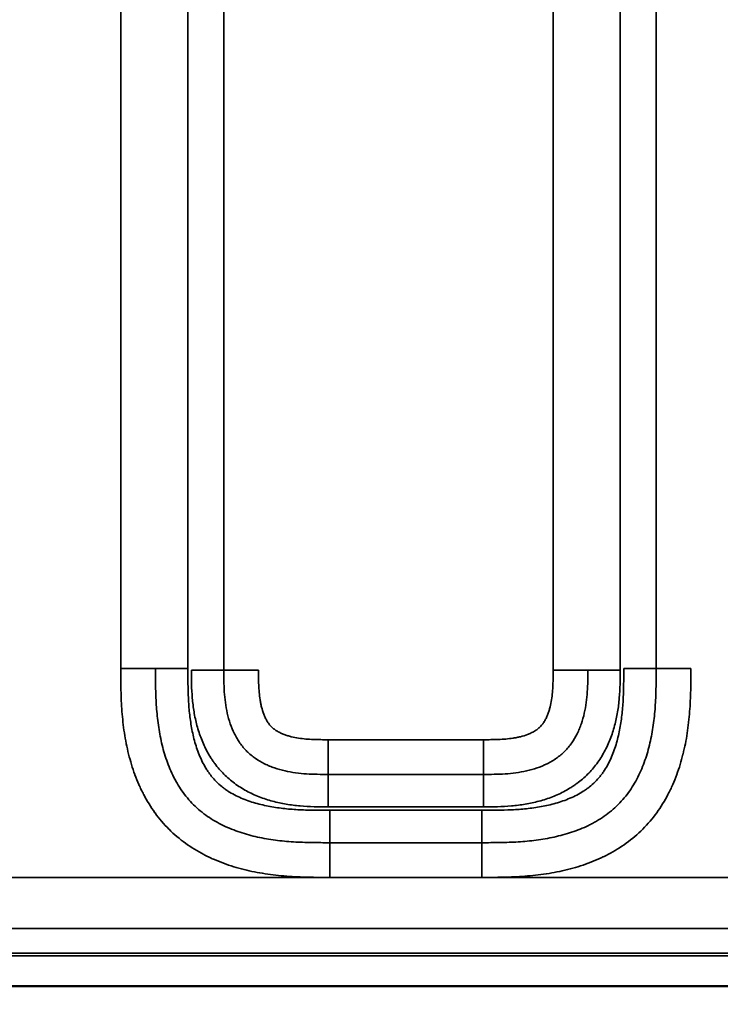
# Model space of a CAD drawing. Header units: millimetres. Extents: x -3206 to 231, y -73 to 1819.
# Tile 11 of 58: x -2873 to -2597, y 801 to 1188. Entities that reach past the tile are written whole.
import ezdxf

# ---------------------------------------------------------------- set-up
doc = ezdxf.new("R2010")
doc.units = ezdxf.units.MM
doc.layers.add('Visible (ANSI)', color=7, linetype='Continuous', lineweight=50)
doc.layers.add('Visible Narrow (ANSI)', color=7, linetype='Continuous', lineweight=35)
doc.styles.get("Standard").update_dxf_attribs({"font": 'tahoma.ttf'})
doc.dimstyles.get("Standard").update_dxf_attribs({"dimtxt": 25, "dimasz": 0.18, "dimexe": 0.18, "dimexo": 0.0625, "dimgap": 0.09, "dimtad": 0, "dimtih": 1, "dimtoh": 1, "dimzin": 0, "dimdsep": 46, "dimtxsty": 'Standard', "dimcen": 0.09, "dimadec": 0, "dimazin": 0, "dimtfac": 1, "dimtofl": 0, "dimtmove": 0, "dimatfit": 3, "dimfxl": 1, "dimtolj": 1, "dimtzin": 0, "dimarcsym": 0})

# ---------------------------------------------------------------- blocks, each defined once
blk = doc.blocks.new('*D7')
at = {"color": 0, "lineweight": -2, "transparency": 16777216}
for p, q in [((-3205.85, 868.28), (-3205.85, 595.2)), ((-1155.85, 868.28), (-1155.85, 595.2)), ((-3205.67, 595.38), (-2314.74, 595.38)), ((-1156.03, 595.38), (-2046.95, 595.38))]:
    blk.add_line(p, q, dxfattribs=at)
at = {"color": 0, "transparency": 16777216}
for points in [[(-3205.67, 595.41), (-3205.67, 595.35), (-3205.85, 595.38)], [(-1156.03, 595.41), (-1156.03, 595.35), (-1155.85, 595.38)]]:
    blk.add_solid(points, dxfattribs=at)
at = {"layer": 'Defpoints', "color": 0, "transparency": 16777216}
for p in [(-3205.85, 868.35), (-1155.85, 868.35), (-1155.85, 595.38)]:
    blk.add_point(p, dxfattribs=at)
at = {"color": 0, "transparency": 16777216, "insert": (-2180.85, 595.38), "char_height": 25, "attachment_point": 5}
blk.add_mtext('\\A1;2050.00mm [80{\\H1x;\\S1/2;}]', dxfattribs=at)

msp = doc.modelspace()

# ---------------------------------------------------------------- linework, layer by layer
at = {"layer": 'Visible (ANSI)'}
for p, q in [((-2788.56, 908.284), (-2788.56, 908.284)), ((-2653.131, 908.284), (-2653.131, 908.284))]:
    msp.add_line(p, q, dxfattribs=at)
msp.add_open_spline([(-2521.467, 808.278), (-2524.801, 808.278), (-2528.134, 808.278), (-2535.467, 808.278), (-2539.467, 808.278), (-2548.267, 808.278), (-2553.067, 808.278), (-2563.627, 808.278), (-2569.387, 808.278), (-2582.059, 808.278), (-2588.971, 808.278), (-2604.178, 808.278), (-2612.472, 808.278), (-2630.72, 808.278), (-2640.673, 808.278), (-2662.57, 808.278), (-2674.514, 808.278), (-2700.791, 808.278), (-2715.124, 808.278), (-2746.656, 808.278), (-2763.855, 808.278), (-2801.693, 808.278), (-2822.332, 808.278), (-2867.738, 808.278), (-2892.505, 808.278), (-2946.993, 808.278), (-2976.713, 808.278), (-3042.098, 808.278), (-3077.762, 808.278), (-3128.83, 808.278), (-3144.279, 807.458), (-3167.476, 809.267), (-3175.48, 810.849), (-3185.565, 815.803), (-3188.447, 817.665), (-3194.169, 822.673), (-3196.851, 826.111), (-3200.784, 833.258), (-3202.192, 836.984), (-3204.605, 845.933), (-3205.306, 851.287), (-3205.836, 860.523), (-3205.845, 864.436), (-3205.845, 868.345)], degree=3, knots=[0, 0, 0, 0, 1, 1, 2.2, 2.2, 3.64, 3.64, 5.368, 5.368, 7.4416, 7.4416, 9.92992, 9.92992, 12.915904, 12.915904, 16.4990848, 16.4990848, 20.7989018, 20.7989018, 25.9586821, 25.9586821, 32.1504185, 32.1504185, 39.5805022, 39.5805022, 48.4966027, 48.4966027, 59.1959232, 59.1959232, 63.8170175, 63.8170175, 66.1761947, 66.1761947, 67.1879331, 67.1879331, 68.4573532, 68.4573532, 69.6353048, 69.6353048, 71.2377834, 71.2377834, 72.4105645, 72.4105645, 72.4105645, 72.4105645], dxfattribs=at)
at = {"layer": 'Visible Narrow (ANSI)'}
for p, q in [((-2832.93, 933.272), (-2832.93, 1693.066)), ((-2806.529, 933.272), (-2806.529, 1693.066)), ((-2792.416, 932.647), (-2792.416, 1693.69)), ((-2662.93, 932.647), (-2662.93, 1693.69)), ((-2636.529, 932.647), (-2636.529, 1693.69)), ((-2622.416, 933.272), (-2622.416, 1693.066)), ((-2819.275, 933.272), (-2832.93, 933.272)), ((-2806.529, 933.272), (-2819.275, 933.272)), ((-2792.416, 932.647), (-2805.161, 932.647)), ((-2778.76, 932.647), (-2792.416, 932.647)), ((-2649.275, 932.647), (-2662.93, 932.647)), ((-2636.529, 932.647), (-2649.275, 932.647)), ((-2622.416, 933.272), (-2635.161, 933.272)), ((-2608.76, 933.272), (-2622.416, 933.272)), ((-2751.367, 905.254), (-2690.324, 905.254)), ((-2751.367, 905.254), (-2751.367, 891.598)), ((-2690.324, 891.598), (-2690.324, 905.254)), ((-2690.324, 891.598), (-2751.367, 891.598)), ((-2751.367, 891.598), (-2751.367, 878.853)), ((-2690.324, 891.598), (-2690.324, 878.853)), ((-2751.367, 878.853), (-2690.324, 878.853)), ((-2690.948, 877.485), (-2750.742, 877.485)), ((-2750.742, 864.74), (-2750.742, 877.485)), ((-2690.948, 864.74), (-2690.948, 877.485)), ((-2750.742, 864.74), (-2690.948, 864.74)), ((-2750.742, 864.74), (-2750.742, 851.084)), ((-2690.948, 851.084), (-2690.948, 864.74)), ((-2960.948, 851.082), (-2750.742, 851.082)), ((-2690.948, 851.084), (-2750.742, 851.084)), ((-2750.742, 851.082), (-2690.948, 851.082)), ((-2690.948, 851.082), (-2480.742, 851.082))]:
    msp.add_line(p, q, dxfattribs=at)
for points, knots in [([(-2180.845, 1806.169), (-2286.99, 1806.169), (-2393.109, 1806.169), (-2499.04, 1806.169), (-2552.005, 1806.169), (-2604.923, 1806.169), (-2657.774, 1806.169), (-2684.199, 1806.169), (-2710.607, 1806.169), (-2736.996, 1806.169), (-2750.191, 1806.169), (-2763.38, 1806.169), (-2776.564, 1806.169), (-2783.157, 1806.169), (-2789.748, 1806.169), (-2796.337, 1806.169), (-2799.632, 1806.169), (-2802.926, 1806.169), (-2806.22, 1806.169), (-2807.867, 1806.169), (-2809.514, 1806.169), (-2811.161, 1806.169), (-2812.275, 1806.169), (-2813.389, 1806.169), (-2814.503, 1806.169), (-2815.036, 1806.169), (-2815.565, 1806.169), (-2816.107, 1806.169), (-2816.214, 1806.169), (-2816.322, 1806.169), (-2816.43, 1806.169), (-2816.862, 1806.169), (-2817.293, 1806.169), (-2817.724, 1806.169), (-2930.676, 1806.169), (-3043.229, 1806.169), (-3155.186, 1806.169), (-3155.3, 1806.169), (-3155.414, 1806.169), (-3155.529, 1806.169), (-3155.96, 1806.169), (-3156.391, 1806.169), (-3156.823, 1806.168), (-3157.686, 1806.167), (-3158.549, 1806.165), (-3159.411, 1806.157), (-3159.721, 1806.154), (-3160.031, 1806.151), (-3160.341, 1806.146), (-3160.462, 1806.144), (-3160.584, 1806.142), (-3160.706, 1806.14), (-3161.137, 1806.133), (-3161.568, 1806.124), (-3162, 1806.112), (-3162.863, 1806.089), (-3163.726, 1806.055), (-3164.586, 1806.009), (-3164.888, 1805.993), (-3165.189, 1805.975), (-3165.491, 1805.955), (-3166.048, 1805.919), (-3166.605, 1805.876), (-3167.161, 1805.826), (-3168.017, 1805.75), (-3168.87, 1805.657), (-3169.721, 1805.545), (-3170.012, 1805.506), (-3170.303, 1805.465), (-3170.593, 1805.422), (-3171.999, 1805.213), (-3173.397, 1804.947), (-3174.783, 1804.607), (-3175.062, 1804.538), (-3175.341, 1804.467), (-3175.619, 1804.392), (-3176.174, 1804.242), (-3176.727, 1804.08), (-3177.278, 1803.902), (-3177.551, 1803.814), (-3177.822, 1803.723), (-3178.091, 1803.629), (-3178.639, 1803.436), (-3179.18, 1803.229), (-3179.713, 1803.006), (-3179.971, 1802.898), (-3180.228, 1802.786), (-3180.483, 1802.67), (-3181.011, 1802.429), (-3181.53, 1802.17), (-3182.04, 1801.892), (-3182.283, 1801.759), (-3182.523, 1801.622), (-3182.761, 1801.48), (-3182.894, 1801.401), (-3183.025, 1801.321), (-3183.156, 1801.239), (-3183.39, 1801.092), (-3183.622, 1800.94), (-3183.85, 1800.783), (-3183.98, 1800.694), (-3184.109, 1800.604), (-3184.237, 1800.511), (-3184.461, 1800.349), (-3184.681, 1800.182), (-3184.897, 1800.011), (-3185.361, 1799.642), (-3185.804, 1799.253), (-3186.224, 1798.843), (-3186.417, 1798.655), (-3186.605, 1798.462), (-3186.788, 1798.265), (-3187.191, 1797.832), (-3187.571, 1797.378), (-3187.931, 1796.904), (-3188.092, 1796.691), (-3188.25, 1796.474), (-3188.403, 1796.253), (-3188.498, 1796.116), (-3188.591, 1795.978), (-3188.683, 1795.838), (-3188.829, 1795.615), (-3188.971, 1795.39), (-3189.108, 1795.162), (-3189.194, 1795.019), (-3189.279, 1794.874), (-3189.362, 1794.729), (-3189.493, 1794.501), (-3189.619, 1794.27), (-3189.741, 1794.038), (-3190.02, 1793.507), (-3190.278, 1792.966), (-3190.518, 1792.418), (-3190.622, 1792.18), (-3190.722, 1791.942), (-3190.819, 1791.702), (-3191.045, 1791.143), (-3191.253, 1790.576), (-3191.447, 1790.001), (-3191.528, 1789.758), (-3191.608, 1789.514), (-3191.684, 1789.268), (-3191.865, 1788.685), (-3192.031, 1788.097), (-3192.183, 1787.507), (-3192.245, 1787.262), (-3192.306, 1787.017), (-3192.364, 1786.772), (-3192.704, 1785.336), (-3192.966, 1783.886), (-3193.169, 1782.426), (-3193.203, 1782.183), (-3193.235, 1781.941), (-3193.266, 1781.698), (-3193.343, 1781.084), (-3193.41, 1780.469), (-3193.469, 1779.852), (-3193.551, 1778.99), (-3193.615, 1778.126), (-3193.666, 1777.261), (-3193.68, 1777.023), (-3193.692, 1776.786), (-3193.704, 1776.548), (-3193.736, 1775.921), (-3193.76, 1775.295), (-3193.779, 1774.668), (-3193.792, 1774.236), (-3193.803, 1773.804), (-3193.811, 1773.371), (-3193.819, 1772.939), (-3193.825, 1772.507), (-3193.83, 1772.075), (-3193.832, 1771.844), (-3193.835, 1771.613), (-3193.836, 1771.383), (-3193.841, 1770.749), (-3193.843, 1770.115), (-3193.844, 1769.481), (-3193.845, 1769.048), (-3193.845, 1768.616), (-3193.845, 1768.184), (-3193.845, 1767.968), (-3193.845, 1767.751), (-3193.845, 1767.535), (-3193.845, 1767.319), (-3193.845, 1767.103), (-3193.845, 1766.887), (-3193.845, 1766.663), (-3193.845, 1766.44), (-3193.845, 1766.216), (-3193.845, 1468.297), (-3193.845, 1170.378), (-3193.845, 872.459), (-3193.845, 871.428), (-3193.845, 870.398), (-3193.845, 869.368), (-3193.845, 868.935), (-3193.845, 868.503), (-3193.845, 868.071), (-3193.845, 867.811), (-3193.845, 867.552), (-3193.845, 867.292), (-3193.845, 867.119), (-3193.844, 866.947), (-3193.844, 866.774), (-3193.843, 865.909), (-3193.839, 865.044), (-3193.832, 864.18), (-3193.825, 863.315), (-3193.814, 862.451), (-3193.796, 861.586), (-3193.777, 860.722), (-3193.751, 859.857), (-3193.715, 858.993), (-3193.687, 858.315), (-3193.653, 857.638), (-3193.611, 856.96), (-3193.547, 855.91), (-3193.466, 854.86), (-3193.363, 853.809), (-3193.298, 853.138), (-3193.224, 852.466), (-3193.14, 851.794), (-3193.008, 850.739), (-3192.853, 849.688), (-3192.671, 848.647), (-3192.556, 847.989), (-3192.431, 847.333), (-3192.293, 846.681), (-3192.075, 845.643), (-3191.826, 844.612), (-3191.544, 843.591), (-3191.367, 842.954), (-3191.177, 842.321), (-3190.973, 841.691), (-3190.91, 841.499), (-3190.846, 841.307), (-3190.78, 841.115), (-3190.567, 840.49), (-3190.338, 839.87), (-3190.092, 839.254), (-3190.016, 839.062), (-3189.938, 838.871), (-3189.858, 838.681), (-3189.689, 838.279), (-3189.513, 837.878), (-3189.328, 837.482), (-3189.233, 837.276), (-3189.135, 837.072), (-3189.035, 836.868), (-3188.943, 836.681), (-3188.849, 836.494), (-3188.753, 836.309), (-3188.354, 835.536), (-3187.924, 834.783), (-3187.459, 834.053), (-3187.226, 833.688), (-3186.985, 833.328), (-3186.733, 832.974), (-3186.606, 832.795), (-3186.476, 832.616), (-3186.343, 832.44), (-3186.215, 832.269), (-3186.084, 832.1), (-3185.951, 831.932), (-3185.814, 831.76), (-3185.674, 831.589), (-3185.532, 831.42), (-3185.252, 831.086), (-3184.961, 830.758), (-3184.663, 830.441), (-3184.514, 830.283), (-3184.363, 830.127), (-3184.21, 829.974), (-3183.903, 829.666), (-3183.588, 829.367), (-3183.265, 829.079), (-3183.105, 828.935), (-3182.943, 828.794), (-3182.779, 828.656), (-3182.613, 828.515), (-3182.445, 828.377), (-3182.275, 828.242), (-3181.772, 827.839), (-3181.252, 827.457), (-3180.718, 827.094), (-3180.536, 826.97), (-3180.352, 826.849), (-3180.166, 826.729), (-3179.801, 826.494), (-3179.429, 826.268), (-3179.051, 826.049), (-3178.867, 825.943), (-3178.682, 825.838), (-3178.497, 825.736), (-3178.299, 825.628), (-3178.101, 825.522), (-3177.902, 825.418), (-3177.128, 825.015), (-3176.341, 824.647), (-3175.543, 824.309), (-3174.955, 824.06), (-3174.36, 823.828), (-3173.76, 823.609), (-3173.546, 823.531), (-3173.331, 823.455), (-3173.115, 823.381), (-3172.513, 823.173), (-3171.907, 822.98), (-3171.295, 822.799), (-3171.073, 822.733), (-3170.85, 822.669), (-3170.627, 822.607), (-3170.014, 822.436), (-3169.396, 822.277), (-3168.777, 822.129), (-3168.549, 822.075), (-3168.321, 822.023), (-3168.092, 821.972), (-3167.244, 821.782), (-3166.394, 821.614), (-3165.542, 821.464), (-3164.924, 821.356), (-3164.305, 821.257), (-3163.686, 821.167), (-3162.596, 821.009), (-3161.504, 820.878), (-3160.41, 820.77), (-3158.694, 820.6), (-3156.973, 820.487), (-3155.247, 820.414), (-3154.632, 820.388), (-3154.016, 820.366), (-3153.4, 820.349), (-3153.152, 820.342), (-3152.905, 820.336), (-3152.657, 820.331), (-3151.793, 820.311), (-3150.928, 820.3), (-3150.062, 820.292), (-3149.45, 820.287), (-3148.838, 820.284), (-3148.225, 820.282), (-3147.972, 820.281), (-3147.719, 820.28), (-3147.465, 820.28), (-3147.032, 820.279), (-3146.6, 820.279), (-3146.167, 820.278), (-3145.734, 820.278), (-3145.301, 820.278), (-3144.868, 820.278), (-3144.26, 820.278), (-3143.653, 820.278), (-3143.045, 820.278), (-2935.853, 820.278), (-2728.66, 820.278), (-2521.467, 820.278)], [2.6656496, 2.6656496, 2.6656496, 2.6656496, 2.9903176, 2.9903176, 2.9903176, 3.1526516, 3.1526516, 3.1526516, 3.2338186, 3.2338186, 3.2338186, 3.2744021, 3.2744021, 3.2744021, 3.2946938, 3.2946938, 3.2946938, 3.3048397, 3.3048397, 3.3048397, 3.3099127, 3.3099127, 3.3099127, 3.3133444, 3.3133444, 3.3133444, 3.3149856, 3.3149856, 3.3149856, 3.3153126, 3.3153126, 3.3153126, 3.3166206, 3.3166206, 3.3166206, 3.6590678, 3.6590678, 3.6590678, 3.6594176, 3.6594176, 3.6594176, 3.6607372, 3.6607372, 3.6607372, 3.6633764, 3.6633764, 3.6633764, 3.664324, 3.664324, 3.664324, 3.664696, 3.664696, 3.664696, 3.6660156, 3.6660156, 3.6660156, 3.6686547, 3.6686547, 3.6686547, 3.6695802, 3.6695802, 3.6695802, 3.6712939, 3.6712939, 3.6712939, 3.673933, 3.673933, 3.673933, 3.6748364, 3.6748364, 3.6748364, 3.6792113, 3.6792113, 3.6792113, 3.6800926, 3.6800926, 3.6800926, 3.6818504, 3.6818504, 3.6818504, 3.6827206, 3.6827206, 3.6827206, 3.6844896, 3.6844896, 3.6844896, 3.6853487, 3.6853487, 3.6853487, 3.6871288, 3.6871288, 3.6871288, 3.6879768, 3.6879768, 3.6879768, 3.6884484, 3.6884484, 3.6884484, 3.6892909, 3.6892909, 3.6892909, 3.6897678, 3.6897678, 3.6897678, 3.6906049, 3.6906049, 3.6906049, 3.692407, 3.692407, 3.692407, 3.693233, 3.693233, 3.693233, 3.6950467, 3.6950467, 3.6950467, 3.6958611, 3.6958611, 3.6958611, 3.6963661, 3.6963661, 3.6963661, 3.6971751, 3.6971751, 3.6971751, 3.6976854, 3.6976854, 3.6976854, 3.6984892, 3.6984892, 3.6984892, 3.7003246, 3.7003246, 3.7003246, 3.7011173, 3.7011173, 3.7011173, 3.7029639, 3.7029639, 3.7029639, 3.7037454, 3.7037454, 3.7037454, 3.7056027, 3.7056027, 3.7056027, 3.7063735, 3.7063735, 3.7063735, 3.7108812, 3.7108812, 3.7108812, 3.7116296, 3.7116296, 3.7116296, 3.7135203, 3.7135203, 3.7135203, 3.7161595, 3.7161595, 3.7161595, 3.7168858, 3.7168858, 3.7168858, 3.7187986, 3.7187986, 3.7187986, 3.7201182, 3.7201182, 3.7201182, 3.7214378, 3.7214378, 3.7214378, 3.722142, 3.722142, 3.722142, 3.7240769, 3.7240769, 3.7240769, 3.7253965, 3.7253965, 3.7253965, 3.7260563, 3.7260563, 3.7260563, 3.7267161, 3.7267161, 3.7267161, 3.7273982, 3.7273982, 3.7273982, 4.6367175, 4.6367175, 4.6367175, 4.6398624, 4.6398624, 4.6398624, 4.6411819, 4.6411819, 4.6411819, 4.6419737, 4.6419737, 4.6419737, 4.6425015, 4.6425015, 4.6425015, 4.6451405, 4.6451405, 4.6451405, 4.6477793, 4.6477793, 4.6477793, 4.6504176, 4.6504176, 4.6504176, 4.6524861, 4.6524861, 4.6524861, 4.6556929, 4.6556929, 4.6556929, 4.6577423, 4.6577423, 4.6577423, 4.6609635, 4.6609635, 4.6609635, 4.6629984, 4.6629984, 4.6629984, 4.6662358, 4.6662358, 4.6662358, 4.6682546, 4.6682546, 4.6682546, 4.6688716, 4.6688716, 4.6688716, 4.6708827, 4.6708827, 4.6708827, 4.6715074, 4.6715074, 4.6715074, 4.6728253, 4.6728253, 4.6728253, 4.6735108, 4.6735108, 4.6735108, 4.6741432, 4.6741432, 4.6741432, 4.676779, 4.676779, 4.676779, 4.6780969, 4.6780969, 4.6780969, 4.678767, 4.678767, 4.678767, 4.6794148, 4.6794148, 4.6794148, 4.680081, 4.680081, 4.680081, 4.6813951, 4.6813951, 4.6813951, 4.6820504, 4.6820504, 4.6820504, 4.6833685, 4.6833685, 4.6833685, 4.6840232, 4.6840232, 4.6840232, 4.6846863, 4.6846863, 4.6846863, 4.6866513, 4.6866513, 4.6866513, 4.6873221, 4.6873221, 4.6873221, 4.6886398, 4.6886398, 4.6886398, 4.6892793, 4.6892793, 4.6892793, 4.6899577, 4.6899577, 4.6899577, 4.6925936, 4.6925936, 4.6925936, 4.6945355, 4.6945355, 4.6945355, 4.6952295, 4.6952295, 4.6952295, 4.6971636, 4.6971636, 4.6971636, 4.6978652, 4.6978652, 4.6978652, 4.6997917, 4.6997917, 4.6997917, 4.7005011, 4.7005011, 4.7005011, 4.703137, 4.703137, 4.703137, 4.7050479, 4.7050479, 4.7050479, 4.7084085, 4.7084085, 4.7084085, 4.7136801, 4.7136801, 4.7136801, 4.7155603, 4.7155603, 4.7155603, 4.7163159, 4.7163159, 4.7163159, 4.7189517, 4.7189517, 4.7189517, 4.7208164, 4.7208164, 4.7208164, 4.7215875, 4.7215875, 4.7215875, 4.7229054, 4.7229054, 4.7229054, 4.7242233, 4.7242233, 4.7242233, 4.7260726, 4.7260726, 4.7260726, 5.3568144, 5.3568144, 5.3568144, 5.3568144]), ([(-2750.742, 851.083), (-2753.568, 851.084), (-2756.394, 851.087), (-2759.217, 851.15), (-2759.224, 851.15), (-2759.231, 851.15), (-2759.237, 851.15), (-2762.056, 851.214), (-2764.872, 851.336), (-2767.683, 851.552), (-2767.694, 851.553), (-2767.705, 851.554), (-2767.715, 851.555), (-2769.115, 851.663), (-2770.514, 851.794), (-2771.912, 851.952), (-2771.923, 851.953), (-2771.933, 851.954), (-2771.944, 851.955), (-2773.343, 852.113), (-2774.743, 852.298), (-2776.135, 852.512), (-2776.144, 852.513), (-2776.153, 852.515), (-2776.162, 852.516), (-2778.958, 852.946), (-2781.72, 853.491), (-2784.443, 854.169), (-2784.449, 854.171), (-2784.454, 854.172), (-2784.46, 854.174), (-2787.186, 854.854), (-2789.873, 855.669), (-2792.514, 856.641), (-2793.837, 857.129), (-2795.148, 857.656), (-2796.447, 858.228), (-2797.096, 858.513), (-2797.742, 858.809), (-2798.384, 859.117), (-2799.026, 859.425), (-2799.664, 859.744), (-2800.294, 860.073), (-2802.817, 861.39), (-2805.226, 862.868), (-2807.51, 864.522), (-2809.787, 866.17), (-2811.94, 867.994), (-2813.958, 870.009), (-2813.964, 870.015), (-2813.97, 870.02), (-2813.975, 870.026), (-2815.99, 872.04), (-2817.815, 874.191), (-2819.466, 876.467), (-2819.473, 876.476), (-2819.479, 876.486), (-2819.486, 876.495), (-2821.133, 878.769), (-2822.607, 881.168), (-2823.921, 883.681), (-2823.928, 883.695), (-2823.935, 883.708), (-2823.942, 883.722), (-2824.264, 884.34), (-2824.577, 884.964), (-2824.878, 885.591), (-2824.885, 885.606), (-2824.892, 885.62), (-2824.899, 885.635), (-2825.199, 886.261), (-2825.489, 886.891), (-2825.768, 887.524), (-2825.774, 887.54), (-2825.781, 887.555), (-2825.788, 887.571), (-2826.351, 888.852), (-2826.873, 890.146), (-2827.355, 891.453), (-2827.362, 891.47), (-2827.368, 891.488), (-2827.375, 891.505), (-2828.343, 894.134), (-2829.156, 896.813), (-2829.836, 899.536), (-2829.841, 899.557), (-2829.847, 899.579), (-2829.852, 899.6), (-2830.188, 900.949), (-2830.491, 902.309), (-2830.764, 903.678), (-2830.768, 903.702), (-2830.773, 903.726), (-2830.778, 903.749), (-2831.049, 905.117), (-2831.29, 906.496), (-2831.502, 907.874), (-2831.505, 907.899), (-2831.509, 907.924), (-2831.513, 907.949), (-2831.937, 910.728), (-2832.244, 913.515), (-2832.46, 916.308), (-2832.462, 916.33), (-2832.463, 916.353), (-2832.465, 916.375), (-2832.679, 919.171), (-2832.801, 921.973), (-2832.864, 924.779), (-2832.864, 924.792), (-2832.864, 924.805), (-2832.865, 924.818), (-2832.927, 927.633), (-2832.93, 930.452), (-2832.93, 933.272)], [0, 0, 0, 0, 0.00846675, 0.00846675, 0.00846675, 0.00848729, 0.00848729, 0.00848729, 0.01694288, 0.01694288, 0.01694288, 0.01697458, 0.01697458, 0.01697458, 0.02118645, 0.02118645, 0.02118645, 0.02121823, 0.02121823, 0.02121823, 0.02543425, 0.02543425, 0.02543425, 0.02546187, 0.02546187, 0.02546187, 0.033932, 0.033932, 0.033932, 0.03394916, 0.03394916, 0.03394916, 0.04242975, 0.04242975, 0.04242975, 0.04667863, 0.04667863, 0.04667863, 0.04880192, 0.04880192, 0.04880192, 0.05092375, 0.05092375, 0.05092375, 0.05942527, 0.05942527, 0.05942527, 0.06789833, 0.06789833, 0.06789833, 0.067923, 0.067923, 0.067923, 0.07638562, 0.07638562, 0.07638562, 0.07642075, 0.07642075, 0.07642075, 0.08487291, 0.08487291, 0.08487291, 0.08491851, 0.08491851, 0.08491851, 0.08699473, 0.08699473, 0.08699473, 0.08704294, 0.08704294, 0.08704294, 0.08911656, 0.08911656, 0.08911656, 0.08916738, 0.08916738, 0.08916738, 0.0933602, 0.0933602, 0.0933602, 0.09341626, 0.09341626, 0.09341626, 0.10184749, 0.10184749, 0.10184749, 0.10191401, 0.10191401, 0.10191401, 0.10609114, 0.10609114, 0.10609114, 0.10616288, 0.10616288, 0.10616288, 0.11033478, 0.11033478, 0.11033478, 0.11041055, 0.11041055, 0.11041055, 0.11882207, 0.11882207, 0.11882207, 0.11888902, 0.11888902, 0.11888902, 0.12730937, 0.12730937, 0.12730937, 0.12734857, 0.12734857, 0.12734857, 0.13579666, 0.13579666, 0.13579666, 0.13579666]), ([(-2819.275, 933.272), (-2819.275, 930.888), (-2819.274, 928.504), (-2819.191, 923.742), (-2819.109, 921.364), (-2818.809, 916.616), (-2818.59, 914.246), (-2818.124, 910.701), (-2817.946, 909.52), (-2817.538, 907.163), (-2817.309, 905.989), (-2816.539, 902.497), (-2815.918, 900.204), (-2814.415, 895.702), (-2813.533, 893.492), (-2812.227, 890.797), (-2811.954, 890.26), (-2811.392, 889.202), (-2811.102, 888.679), (-2810.203, 887.132), (-2809.565, 886.128), (-2807.529, 883.202), (-2806.008, 881.368), (-2802.601, 877.966), (-2800.767, 876.45), (-2797.844, 874.421), (-2796.84, 873.786), (-2794.78, 872.591), (-2793.721, 872.031), (-2790.48, 870.463), (-2788.272, 869.584), (-2783.78, 868.087), (-2781.495, 867.469), (-2778.022, 866.705), (-2776.857, 866.477), (-2774.511, 866.071), (-2773.33, 865.892), (-2769.778, 865.425), (-2767.405, 865.206), (-2762.653, 864.905), (-2760.273, 864.823), (-2755.51, 864.74), (-2753.126, 864.74), (-2750.742, 864.74)], [0, 0, 0, 0, 0.00713628, 0.00713628, 0.01427256, 0.01427256, 0.02140884, 0.02140884, 0.02497699, 0.02497699, 0.02854513, 0.02854513, 0.03568141, 0.03568141, 0.04281769, 0.04281769, 0.04460176, 0.04460176, 0.04638583, 0.04638583, 0.04995397, 0.04995397, 0.05709025, 0.05709025, 0.06422653, 0.06422653, 0.06779467, 0.06779467, 0.07136281, 0.07136281, 0.0784991, 0.0784991, 0.08563538, 0.08563538, 0.08920352, 0.08920352, 0.09277166, 0.09277166, 0.09990794, 0.09990794, 0.10704422, 0.10704422, 0.1141805, 0.1141805, 0.1141805, 0.1141805]), ([(-2750.742, 877.485), (-2752.713, 877.485), (-2754.684, 877.485), (-2756.654, 877.51), (-2758.625, 877.535), (-2760.597, 877.585), (-2762.563, 877.682), (-2764.529, 877.778), (-2766.487, 877.922), (-2768.436, 878.129), (-2770.385, 878.337), (-2772.323, 878.609), (-2774.249, 878.964), (-2776.175, 879.32), (-2778.088, 879.757), (-2779.985, 880.303), (-2780.933, 880.576), (-2781.88, 880.877), (-2782.812, 881.207), (-2783.744, 881.536), (-2784.662, 881.894), (-2785.565, 882.284), (-2786.467, 882.673), (-2787.354, 883.095), (-2788.222, 883.553), (-2789.09, 884.011), (-2789.94, 884.506), (-2790.769, 885.043), (-2791.183, 885.312), (-2791.593, 885.592), (-2791.996, 885.883), (-2792.399, 886.174), (-2792.795, 886.476), (-2793.181, 886.787), (-2793.952, 887.408), (-2794.684, 888.066), (-2795.376, 888.763), (-2796.068, 889.46), (-2796.72, 890.194), (-2797.334, 890.966), (-2797.64, 891.352), (-2797.938, 891.746), (-2798.226, 892.15), (-2798.514, 892.554), (-2798.793, 892.967), (-2799.061, 893.385), (-2799.597, 894.221), (-2800.089, 895.077), (-2800.544, 895.95), (-2800.999, 896.823), (-2801.417, 897.713), (-2801.802, 898.617), (-2802.188, 899.522), (-2802.542, 900.442), (-2802.868, 901.374), (-2803.193, 902.307), (-2803.491, 903.255), (-2803.761, 904.206), (-2804.302, 906.108), (-2804.733, 908.02), (-2805.082, 909.941), (-2805.431, 911.862), (-2805.697, 913.791), (-2805.9, 915.727), (-2806.104, 917.663), (-2806.243, 919.605), (-2806.337, 921.552), (-2806.526, 925.446), (-2806.529, 929.359), (-2806.529, 933.272)], [0, 0, 0, 0, 0.005911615, 0.005911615, 0.005911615, 0.01182323, 0.01182323, 0.01182323, 0.017734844, 0.017734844, 0.017734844, 0.023646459, 0.023646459, 0.023646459, 0.029558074, 0.029558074, 0.029558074, 0.032513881, 0.032513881, 0.032513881, 0.035469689, 0.035469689, 0.035469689, 0.038425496, 0.038425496, 0.038425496, 0.041381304, 0.041381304, 0.041381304, 0.042859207, 0.042859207, 0.042859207, 0.044337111, 0.044337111, 0.044337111, 0.047292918, 0.047292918, 0.047292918, 0.050248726, 0.050248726, 0.050248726, 0.051726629, 0.051726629, 0.051726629, 0.053204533, 0.053204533, 0.053204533, 0.05616034, 0.05616034, 0.05616034, 0.059116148, 0.059116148, 0.059116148, 0.062071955, 0.062071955, 0.062071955, 0.065027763, 0.065027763, 0.065027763, 0.070939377, 0.070939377, 0.070939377, 0.076850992, 0.076850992, 0.076850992, 0.082762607, 0.082762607, 0.082762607, 0.094585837, 0.094585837, 0.094585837, 0.094585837]), ([(-2805.161, 932.647), (-2805.161, 930.807), (-2805.158, 928.968), (-2805.109, 927.133), (-2805.06, 925.298), (-2804.967, 923.468), (-2804.809, 921.645), (-2804.65, 919.822), (-2804.426, 918.005), (-2804.123, 916.198), (-2803.82, 914.39), (-2803.436, 912.59), (-2802.957, 910.801), (-2802.718, 909.907), (-2802.454, 909.016), (-2802.168, 908.138), (-2801.882, 907.261), (-2801.573, 906.394), (-2801.238, 905.538), (-2800.57, 903.825), (-2799.803, 902.158), (-2798.925, 900.54), (-2798.486, 899.731), (-2798.019, 898.935), (-2797.522, 898.152), (-2797.273, 897.76), (-2797.017, 897.372), (-2796.754, 896.989), (-2796.492, 896.606), (-2796.223, 896.23), (-2795.949, 895.859), (-2794.851, 894.375), (-2793.657, 892.987), (-2792.365, 891.693), (-2791.073, 890.399), (-2789.684, 889.2), (-2788.198, 888.097), (-2787.455, 887.545), (-2786.686, 887.017), (-2785.905, 886.52), (-2785.125, 886.023), (-2784.33, 885.555), (-2783.521, 885.115), (-2781.904, 884.234), (-2780.233, 883.463), (-2778.514, 882.791), (-2777.655, 882.454), (-2776.783, 882.142), (-2775.901, 881.854), (-2775.018, 881.566), (-2774.131, 881.303), (-2773.241, 881.064), (-2771.461, 880.587), (-2769.667, 880.203), (-2767.861, 879.899), (-2766.056, 879.594), (-2764.238, 879.369), (-2762.411, 879.209), (-2760.584, 879.049), (-2758.747, 878.955), (-2756.904, 878.905), (-2755.061, 878.856), (-2753.213, 878.853), (-2751.367, 878.853)], [0, 0, 0, 0, 0.005489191, 0.005489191, 0.005489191, 0.010978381, 0.010978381, 0.010978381, 0.016467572, 0.016467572, 0.016467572, 0.021956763, 0.021956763, 0.021956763, 0.024701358, 0.024701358, 0.024701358, 0.027445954, 0.027445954, 0.027445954, 0.032935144, 0.032935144, 0.032935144, 0.03567974, 0.03567974, 0.03567974, 0.037052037, 0.037052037, 0.037052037, 0.038424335, 0.038424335, 0.038424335, 0.043913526, 0.043913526, 0.043913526, 0.049402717, 0.049402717, 0.049402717, 0.052147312, 0.052147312, 0.052147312, 0.054891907, 0.054891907, 0.054891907, 0.060381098, 0.060381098, 0.060381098, 0.063125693, 0.063125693, 0.063125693, 0.065870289, 0.065870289, 0.065870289, 0.07135948, 0.07135948, 0.07135948, 0.07684867, 0.07684867, 0.07684867, 0.082337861, 0.082337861, 0.082337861, 0.087827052, 0.087827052, 0.087827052, 0.087827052]), ([(-2751.367, 891.598), (-2752.792, 891.598), (-2754.217, 891.599), (-2757.066, 891.652), (-2758.489, 891.704), (-2761.333, 891.894), (-2762.756, 892.032), (-2765.574, 892.419), (-2766.97, 892.667), (-2769.731, 893.295), (-2771.095, 893.675), (-2773.113, 894.366), (-2773.781, 894.616), (-2775.106, 895.163), (-2775.755, 895.457), (-2777.663, 896.4), (-2778.881, 897.113), (-2780.613, 898.328), (-2781.175, 898.757), (-2782.265, 899.667), (-2782.795, 900.149), (-2784.322, 901.671), (-2785.235, 902.763), (-2786.462, 904.504), (-2786.847, 905.101), (-2787.573, 906.328), (-2787.915, 906.96), (-2788.869, 908.888), (-2789.41, 910.206), (-2790.333, 912.899), (-2790.717, 914.273), (-2791.352, 917.068), (-2791.6, 918.473), (-2791.985, 921.29), (-2792.122, 922.703), (-2792.311, 925.536), (-2792.363, 926.956), (-2792.415, 929.799), (-2792.416, 931.223), (-2792.416, 932.647)], [0, 0, 0, 0, 0.004273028, 0.004273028, 0.008546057, 0.008546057, 0.012819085, 0.012819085, 0.017092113, 0.017092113, 0.021365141, 0.021365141, 0.023501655, 0.023501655, 0.02563817, 0.02563817, 0.029911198, 0.029911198, 0.032047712, 0.032047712, 0.034184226, 0.034184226, 0.038457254, 0.038457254, 0.040593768, 0.040593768, 0.042730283, 0.042730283, 0.047003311, 0.047003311, 0.051276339, 0.051276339, 0.055549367, 0.055549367, 0.059822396, 0.059822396, 0.064095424, 0.064095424, 0.068368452, 0.068368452, 0.068368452, 0.068368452]), ([(-2778.76, 932.647), (-2778.76, 930.693), (-2778.76, 928.738), (-2778.683, 926.79), (-2778.645, 925.815), (-2778.587, 924.843), (-2778.502, 923.872), (-2778.416, 922.903), (-2778.303, 921.935), (-2778.152, 920.971), (-2778.076, 920.488), (-2777.991, 920.007), (-2777.895, 919.526), (-2777.799, 919.045), (-2777.692, 918.564), (-2777.573, 918.088), (-2777.336, 917.136), (-2777.051, 916.2), (-2776.702, 915.286), (-2776.528, 914.829), (-2776.337, 914.378), (-2776.127, 913.934), (-2775.917, 913.489), (-2775.686, 913.051), (-2775.435, 912.63), (-2775.183, 912.208), (-2774.911, 911.8), (-2774.612, 911.411), (-2774.464, 911.217), (-2774.309, 911.028), (-2774.147, 910.843), (-2773.986, 910.66), (-2773.819, 910.482), (-2773.645, 910.309), (-2773.468, 910.133), (-2773.285, 909.965), (-2773.098, 909.804), (-2772.912, 909.644), (-2772.722, 909.491), (-2772.528, 909.345), (-2772.142, 909.054), (-2771.739, 908.788), (-2771.324, 908.543), (-2770.906, 908.297), (-2770.475, 908.073), (-2770.034, 907.865), (-2769.592, 907.658), (-2769.137, 907.467), (-2768.68, 907.294), (-2768.22, 907.119), (-2767.756, 906.962), (-2767.289, 906.819), (-2766.827, 906.677), (-2766.362, 906.549), (-2765.893, 906.432), (-2764.952, 906.199), (-2764, 906.012), (-2763.04, 905.862), (-2762.079, 905.711), (-2761.109, 905.597), (-2760.136, 905.512), (-2759.164, 905.426), (-2758.19, 905.369), (-2757.216, 905.33), (-2755.268, 905.254), (-2753.318, 905.254), (-2751.367, 905.254)], [0, 0, 0, 0, 0.005863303, 0.005863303, 0.005863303, 0.008794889, 0.008794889, 0.008794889, 0.011723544, 0.011723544, 0.011723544, 0.013188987, 0.013188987, 0.013188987, 0.01465443, 0.01465443, 0.01465443, 0.017585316, 0.017585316, 0.017585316, 0.019050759, 0.019050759, 0.019050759, 0.020516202, 0.020516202, 0.020516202, 0.021987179, 0.021987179, 0.021987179, 0.022720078, 0.022720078, 0.022720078, 0.023447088, 0.023447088, 0.023447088, 0.024185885, 0.024185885, 0.024185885, 0.02491879, 0.02491879, 0.02491879, 0.026377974, 0.026377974, 0.026377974, 0.027843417, 0.027843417, 0.027843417, 0.02930886, 0.02930886, 0.02930886, 0.030782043, 0.030782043, 0.030782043, 0.032239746, 0.032239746, 0.032239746, 0.035170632, 0.035170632, 0.035170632, 0.038101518, 0.038101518, 0.038101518, 0.041032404, 0.041032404, 0.041032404, 0.046894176, 0.046894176, 0.046894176, 0.046894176]), ([(-2635.161, 933.272), (-2635.161, 931.301), (-2635.161, 929.33), (-2635.186, 927.36), (-2635.211, 925.389), (-2635.262, 923.417), (-2635.358, 921.451), (-2635.455, 919.486), (-2635.598, 917.527), (-2635.806, 915.578), (-2636.014, 913.629), (-2636.286, 911.691), (-2636.641, 909.765), (-2636.996, 907.839), (-2637.434, 905.926), (-2637.98, 904.029), (-2638.253, 903.081), (-2638.554, 902.134), (-2638.883, 901.202), (-2639.213, 900.27), (-2639.571, 899.352), (-2639.96, 898.449), (-2640.35, 897.547), (-2640.771, 896.66), (-2641.23, 895.792), (-2641.688, 894.924), (-2642.182, 894.074), (-2642.72, 893.245), (-2642.989, 892.831), (-2643.268, 892.421), (-2643.559, 892.018), (-2643.851, 891.615), (-2644.153, 891.219), (-2644.463, 890.833), (-2645.084, 890.062), (-2645.743, 889.33), (-2646.44, 888.638), (-2647.136, 887.946), (-2647.871, 887.294), (-2648.642, 886.68), (-2649.028, 886.374), (-2649.423, 886.076), (-2649.827, 885.788), (-2650.23, 885.5), (-2650.644, 885.221), (-2651.062, 884.953), (-2651.897, 884.417), (-2652.753, 883.925), (-2653.626, 883.47), (-2654.499, 883.015), (-2655.389, 882.598), (-2656.294, 882.212), (-2657.199, 881.826), (-2658.118, 881.472), (-2659.051, 881.146), (-2659.983, 880.821), (-2660.932, 880.523), (-2661.883, 880.253), (-2663.784, 879.712), (-2665.697, 879.281), (-2667.617, 878.932), (-2669.538, 878.583), (-2671.468, 878.317), (-2673.403, 878.114), (-2675.339, 877.91), (-2677.282, 877.771), (-2679.229, 877.677), (-2683.122, 877.488), (-2687.035, 877.485), (-2690.948, 877.485)], [0, 0, 0, 0, 0.005911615, 0.005911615, 0.005911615, 0.01182323, 0.01182323, 0.01182323, 0.017734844, 0.017734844, 0.017734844, 0.023646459, 0.023646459, 0.023646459, 0.029558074, 0.029558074, 0.029558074, 0.032513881, 0.032513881, 0.032513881, 0.035469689, 0.035469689, 0.035469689, 0.038425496, 0.038425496, 0.038425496, 0.041381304, 0.041381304, 0.041381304, 0.042859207, 0.042859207, 0.042859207, 0.044337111, 0.044337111, 0.044337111, 0.047292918, 0.047292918, 0.047292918, 0.050248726, 0.050248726, 0.050248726, 0.051726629, 0.051726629, 0.051726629, 0.053204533, 0.053204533, 0.053204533, 0.05616034, 0.05616034, 0.05616034, 0.059116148, 0.059116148, 0.059116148, 0.062071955, 0.062071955, 0.062071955, 0.065027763, 0.065027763, 0.065027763, 0.070939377, 0.070939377, 0.070939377, 0.076850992, 0.076850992, 0.076850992, 0.082762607, 0.082762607, 0.082762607, 0.094585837, 0.094585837, 0.094585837, 0.094585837]), ([(-2690.948, 864.74), (-2688.565, 864.74), (-2686.181, 864.74), (-2681.419, 864.823), (-2679.041, 864.905), (-2674.293, 865.205), (-2671.923, 865.424), (-2668.377, 865.89), (-2667.197, 866.068), (-2664.839, 866.476), (-2663.665, 866.705), (-2660.173, 867.475), (-2657.88, 868.096), (-2653.378, 869.599), (-2651.169, 870.481), (-2648.474, 871.788), (-2647.937, 872.06), (-2646.879, 872.622), (-2646.356, 872.912), (-2644.808, 873.812), (-2643.804, 874.449), (-2640.879, 876.485), (-2639.044, 878.006), (-2635.643, 881.413), (-2634.127, 883.247), (-2632.098, 886.171), (-2631.462, 887.174), (-2630.268, 889.234), (-2629.707, 890.293), (-2628.14, 893.534), (-2627.261, 895.742), (-2625.763, 900.235), (-2625.146, 902.519), (-2624.381, 905.992), (-2624.154, 907.157), (-2623.747, 909.503), (-2623.569, 910.684), (-2623.101, 914.236), (-2622.882, 916.609), (-2622.581, 921.362), (-2622.5, 923.741), (-2622.417, 928.504), (-2622.416, 930.888), (-2622.416, 933.272)], [0, 0, 0, 0, 0.00713628, 0.00713628, 0.01427256, 0.01427256, 0.02140884, 0.02140884, 0.02497699, 0.02497699, 0.02854513, 0.02854513, 0.03568141, 0.03568141, 0.04281769, 0.04281769, 0.04460176, 0.04460176, 0.04638583, 0.04638583, 0.04995397, 0.04995397, 0.05709025, 0.05709025, 0.06422653, 0.06422653, 0.06779467, 0.06779467, 0.07136281, 0.07136281, 0.0784991, 0.0784991, 0.08563538, 0.08563538, 0.08920352, 0.08920352, 0.09277166, 0.09277166, 0.09990794, 0.09990794, 0.10704422, 0.10704422, 0.1141805, 0.1141805, 0.1141805, 0.1141805]), ([(-2608.76, 933.272), (-2608.76, 930.446), (-2608.763, 927.62), (-2608.826, 924.797), (-2608.827, 924.79), (-2608.827, 924.783), (-2608.827, 924.777), (-2608.89, 921.958), (-2609.013, 919.142), (-2609.229, 916.331), (-2609.23, 916.32), (-2609.231, 916.31), (-2609.231, 916.299), (-2609.34, 914.899), (-2609.471, 913.5), (-2609.628, 912.102), (-2609.629, 912.091), (-2609.631, 912.081), (-2609.632, 912.07), (-2609.79, 910.671), (-2609.975, 909.271), (-2610.188, 907.879), (-2610.19, 907.87), (-2610.191, 907.861), (-2610.192, 907.852), (-2610.622, 905.056), (-2611.167, 902.294), (-2611.846, 899.571), (-2611.847, 899.565), (-2611.849, 899.56), (-2611.85, 899.554), (-2612.531, 896.828), (-2613.345, 894.141), (-2614.318, 891.5), (-2614.806, 890.177), (-2615.333, 888.866), (-2615.904, 887.567), (-2616.19, 886.918), (-2616.486, 886.273), (-2616.794, 885.63), (-2617.102, 884.988), (-2617.421, 884.35), (-2617.749, 883.72), (-2619.066, 881.197), (-2620.544, 878.788), (-2622.198, 876.504), (-2623.847, 874.227), (-2625.67, 872.074), (-2627.685, 870.056), (-2627.691, 870.05), (-2627.697, 870.044), (-2627.703, 870.039), (-2629.716, 868.024), (-2631.868, 866.199), (-2634.143, 864.548), (-2634.153, 864.541), (-2634.162, 864.535), (-2634.172, 864.528), (-2636.446, 862.881), (-2638.844, 861.407), (-2641.358, 860.093), (-2641.371, 860.086), (-2641.385, 860.079), (-2641.399, 860.072), (-2642.016, 859.75), (-2642.641, 859.437), (-2643.268, 859.136), (-2643.282, 859.129), (-2643.297, 859.122), (-2643.311, 859.115), (-2643.938, 858.815), (-2644.568, 858.525), (-2645.201, 858.246), (-2645.216, 858.24), (-2645.232, 858.233), (-2645.247, 858.226), (-2646.528, 857.663), (-2647.823, 857.141), (-2649.129, 856.659), (-2649.147, 856.652), (-2649.164, 856.646), (-2649.182, 856.64), (-2651.811, 855.671), (-2654.49, 854.858), (-2657.212, 854.178), (-2657.234, 854.173), (-2657.255, 854.168), (-2657.277, 854.162), (-2658.626, 853.826), (-2659.985, 853.523), (-2661.355, 853.25), (-2661.379, 853.246), (-2661.402, 853.241), (-2661.426, 853.236), (-2662.794, 852.965), (-2664.173, 852.724), (-2665.551, 852.513), (-2665.576, 852.509), (-2665.601, 852.505), (-2665.626, 852.501), (-2668.405, 852.077), (-2671.192, 851.77), (-2673.985, 851.554), (-2674.007, 851.552), (-2674.029, 851.551), (-2674.051, 851.549), (-2676.847, 851.335), (-2679.649, 851.213), (-2682.455, 851.15), (-2682.468, 851.15), (-2682.481, 851.15), (-2682.494, 851.149), (-2685.31, 851.087), (-2688.129, 851.084), (-2690.948, 851.083)], [0, 0, 0, 0, 0.00846675, 0.00846675, 0.00846675, 0.00848729, 0.00848729, 0.00848729, 0.01694288, 0.01694288, 0.01694288, 0.01697458, 0.01697458, 0.01697458, 0.02118645, 0.02118645, 0.02118645, 0.02121823, 0.02121823, 0.02121823, 0.02543425, 0.02543425, 0.02543425, 0.02546187, 0.02546187, 0.02546187, 0.033932, 0.033932, 0.033932, 0.03394916, 0.03394916, 0.03394916, 0.04242975, 0.04242975, 0.04242975, 0.04667863, 0.04667863, 0.04667863, 0.04880192, 0.04880192, 0.04880192, 0.05092375, 0.05092375, 0.05092375, 0.05942527, 0.05942527, 0.05942527, 0.06789833, 0.06789833, 0.06789833, 0.067923, 0.067923, 0.067923, 0.07638562, 0.07638562, 0.07638562, 0.07642075, 0.07642075, 0.07642075, 0.08487291, 0.08487291, 0.08487291, 0.08491851, 0.08491851, 0.08491851, 0.08699473, 0.08699473, 0.08699473, 0.08704294, 0.08704294, 0.08704294, 0.08911656, 0.08911656, 0.08911656, 0.08916738, 0.08916738, 0.08916738, 0.0933602, 0.0933602, 0.0933602, 0.09341626, 0.09341626, 0.09341626, 0.10184749, 0.10184749, 0.10184749, 0.10191401, 0.10191401, 0.10191401, 0.10609114, 0.10609114, 0.10609114, 0.10616288, 0.10616288, 0.10616288, 0.11033478, 0.11033478, 0.11033478, 0.11041055, 0.11041055, 0.11041055, 0.11882207, 0.11882207, 0.11882207, 0.11888902, 0.11888902, 0.11888902, 0.12730937, 0.12730937, 0.12730937, 0.12734857, 0.12734857, 0.12734857, 0.13579666, 0.13579666, 0.13579666, 0.13579666]), ([(-2690.324, 905.254), (-2688.369, 905.254), (-2686.415, 905.254), (-2684.466, 905.331), (-2683.492, 905.369), (-2682.519, 905.427), (-2681.549, 905.512), (-2680.579, 905.598), (-2679.612, 905.711), (-2678.647, 905.862), (-2678.165, 905.938), (-2677.683, 906.023), (-2677.202, 906.119), (-2676.721, 906.215), (-2676.24, 906.322), (-2675.764, 906.441), (-2674.812, 906.678), (-2673.876, 906.963), (-2672.963, 907.312), (-2672.506, 907.486), (-2672.055, 907.677), (-2671.61, 907.887), (-2671.166, 908.097), (-2670.728, 908.328), (-2670.307, 908.579), (-2669.884, 908.831), (-2669.477, 909.103), (-2669.088, 909.402), (-2668.894, 909.55), (-2668.704, 909.705), (-2668.52, 909.867), (-2668.337, 910.028), (-2668.159, 910.195), (-2667.986, 910.369), (-2667.81, 910.547), (-2667.641, 910.729), (-2667.48, 910.916), (-2667.32, 911.102), (-2667.168, 911.292), (-2667.021, 911.486), (-2666.73, 911.872), (-2666.465, 912.275), (-2666.22, 912.69), (-2665.974, 913.108), (-2665.749, 913.539), (-2665.542, 913.98), (-2665.334, 914.422), (-2665.143, 914.877), (-2664.97, 915.334), (-2664.796, 915.794), (-2664.639, 916.258), (-2664.495, 916.725), (-2664.353, 917.187), (-2664.225, 917.653), (-2664.109, 918.121), (-2663.875, 919.062), (-2663.689, 920.014), (-2663.538, 920.974), (-2663.388, 921.935), (-2663.274, 922.905), (-2663.188, 923.878), (-2663.103, 924.85), (-2663.045, 925.824), (-2663.007, 926.798), (-2662.93, 928.746), (-2662.93, 930.697), (-2662.93, 932.647)], [0, 0, 0, 0, 0.005863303, 0.005863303, 0.005863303, 0.008794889, 0.008794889, 0.008794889, 0.011723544, 0.011723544, 0.011723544, 0.013188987, 0.013188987, 0.013188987, 0.01465443, 0.01465443, 0.01465443, 0.017585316, 0.017585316, 0.017585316, 0.019050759, 0.019050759, 0.019050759, 0.020516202, 0.020516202, 0.020516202, 0.021987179, 0.021987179, 0.021987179, 0.022720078, 0.022720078, 0.022720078, 0.023447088, 0.023447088, 0.023447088, 0.024185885, 0.024185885, 0.024185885, 0.02491879, 0.02491879, 0.02491879, 0.026377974, 0.026377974, 0.026377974, 0.027843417, 0.027843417, 0.027843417, 0.02930886, 0.02930886, 0.02930886, 0.030782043, 0.030782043, 0.030782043, 0.032239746, 0.032239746, 0.032239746, 0.035170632, 0.035170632, 0.035170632, 0.038101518, 0.038101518, 0.038101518, 0.041032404, 0.041032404, 0.041032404, 0.046894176, 0.046894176, 0.046894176, 0.046894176]), ([(-2649.275, 932.647), (-2649.275, 931.222), (-2649.275, 929.797), (-2649.328, 926.948), (-2649.38, 925.525), (-2649.571, 922.681), (-2649.709, 921.258), (-2650.096, 918.44), (-2650.344, 917.044), (-2650.972, 914.284), (-2651.351, 912.919), (-2652.042, 910.901), (-2652.293, 910.233), (-2652.84, 908.908), (-2653.133, 908.259), (-2654.077, 906.351), (-2654.79, 905.133), (-2656.004, 903.401), (-2656.433, 902.839), (-2657.343, 901.749), (-2657.825, 901.219), (-2659.348, 899.692), (-2660.439, 898.779), (-2662.18, 897.552), (-2662.778, 897.167), (-2664.005, 896.441), (-2664.637, 896.099), (-2666.564, 895.145), (-2667.883, 894.605), (-2670.576, 893.681), (-2671.95, 893.297), (-2674.744, 892.662), (-2676.15, 892.414), (-2678.967, 892.029), (-2680.38, 891.892), (-2683.213, 891.703), (-2684.632, 891.652), (-2687.476, 891.599), (-2688.9, 891.598), (-2690.324, 891.598)], [0, 0, 0, 0, 0.004273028, 0.004273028, 0.008546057, 0.008546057, 0.012819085, 0.012819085, 0.017092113, 0.017092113, 0.021365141, 0.021365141, 0.023501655, 0.023501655, 0.02563817, 0.02563817, 0.029911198, 0.029911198, 0.032047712, 0.032047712, 0.034184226, 0.034184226, 0.038457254, 0.038457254, 0.040593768, 0.040593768, 0.042730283, 0.042730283, 0.047003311, 0.047003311, 0.051276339, 0.051276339, 0.055549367, 0.055549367, 0.059822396, 0.059822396, 0.064095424, 0.064095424, 0.068368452, 0.068368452, 0.068368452, 0.068368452]), ([(-2690.324, 878.853), (-2688.484, 878.853), (-2686.644, 878.856), (-2684.81, 878.905), (-2682.975, 878.954), (-2681.145, 879.047), (-2679.321, 879.206), (-2677.498, 879.364), (-2675.682, 879.588), (-2673.874, 879.891), (-2672.066, 880.195), (-2670.267, 880.578), (-2668.478, 881.057), (-2667.583, 881.296), (-2666.693, 881.56), (-2665.815, 881.846), (-2664.937, 882.132), (-2664.07, 882.442), (-2663.214, 882.776), (-2661.502, 883.444), (-2659.834, 884.211), (-2658.216, 885.089), (-2657.408, 885.528), (-2656.611, 885.995), (-2655.828, 886.492), (-2655.437, 886.741), (-2655.048, 886.997), (-2654.666, 887.26), (-2654.283, 887.522), (-2653.906, 887.791), (-2653.535, 888.065), (-2652.052, 889.163), (-2650.663, 890.358), (-2649.369, 891.649), (-2648.075, 892.941), (-2646.877, 894.33), (-2645.773, 895.816), (-2645.222, 896.559), (-2644.693, 897.328), (-2644.196, 898.109), (-2643.699, 898.889), (-2643.232, 899.684), (-2642.791, 900.493), (-2641.911, 902.11), (-2641.14, 903.781), (-2640.467, 905.5), (-2640.131, 906.359), (-2639.819, 907.231), (-2639.53, 908.114), (-2639.242, 908.996), (-2638.98, 909.883), (-2638.741, 910.773), (-2638.263, 912.553), (-2637.88, 914.347), (-2637.575, 916.153), (-2637.271, 917.958), (-2637.046, 919.776), (-2636.886, 921.603), (-2636.726, 923.43), (-2636.632, 925.267), (-2636.582, 927.11), (-2636.533, 928.953), (-2636.529, 930.801), (-2636.529, 932.647)], [0, 0, 0, 0, 0.005489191, 0.005489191, 0.005489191, 0.010978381, 0.010978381, 0.010978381, 0.016467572, 0.016467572, 0.016467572, 0.021956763, 0.021956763, 0.021956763, 0.024701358, 0.024701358, 0.024701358, 0.027445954, 0.027445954, 0.027445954, 0.032935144, 0.032935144, 0.032935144, 0.03567974, 0.03567974, 0.03567974, 0.037052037, 0.037052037, 0.037052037, 0.038424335, 0.038424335, 0.038424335, 0.043913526, 0.043913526, 0.043913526, 0.049402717, 0.049402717, 0.049402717, 0.052147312, 0.052147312, 0.052147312, 0.054891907, 0.054891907, 0.054891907, 0.060381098, 0.060381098, 0.060381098, 0.063125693, 0.063125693, 0.063125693, 0.065870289, 0.065870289, 0.065870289, 0.07135948, 0.07135948, 0.07135948, 0.07684867, 0.07684867, 0.07684867, 0.082337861, 0.082337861, 0.082337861, 0.087827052, 0.087827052, 0.087827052, 0.087827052]), ([(-3168.483, 833.12), (-3167.669, 832.874), (-3166.85, 832.663), (-3166.029, 832.477), (-3165.485, 832.353), (-3164.943, 832.241), (-3164.395, 832.136), (-3164.114, 832.083), (-3163.836, 832.032), (-3163.556, 831.984), (-3163.119, 831.908), (-3162.683, 831.837), (-3162.244, 831.772), (-3161.517, 831.663), (-3160.788, 831.569), (-3160.057, 831.487), (-3159.562, 831.432), (-3159.066, 831.382), (-3158.57, 831.338), (-3156.012, 831.108), (-3153.436, 831.014), (-3150.855, 830.98), (-3150.066, 830.97), (-3149.277, 830.965), (-3148.488, 830.963), (-3147.64, 830.962), (-3146.792, 830.964), (-3145.944, 830.967), (-3145.106, 830.97), (-3144.269, 830.975), (-3143.431, 830.978), (-3143.421, 830.978), (-3143.411, 830.978), (-3143.402, 830.978), (-3142.974, 830.979), (-3142.542, 830.98), (-3142.108, 830.981), (-3142, 830.981), (-3141.891, 830.981), (-3141.782, 830.981), (-3141.673, 830.981), (-3141.57, 830.981), (-3141.464, 830.981), (-3141.253, 830.981), (-3141.041, 830.981), (-3140.83, 830.981), (-3140.014, 830.981), (-3139.196, 830.981), (-3138.374, 830.981), (-3135.808, 830.981), (-3133.242, 830.981), (-3130.676, 830.981), (-3129.871, 830.981), (-3129.066, 830.981), (-3128.261, 830.981), (-2925.996, 830.981), (-2723.732, 830.981), (-2521.467, 830.981)], [0, 0, 0, 0, 0.00251392, 0.00251392, 0.00251392, 0.00417806, 0.00417806, 0.00417806, 0.00502784, 0.00502784, 0.00502784, 0.00635734, 0.00635734, 0.00635734, 0.00856141, 0.00856141, 0.00856141, 0.01005568, 0.01005568, 0.01005568, 0.01775684, 0.01775684, 0.01775684, 0.02011136, 0.02011136, 0.02011136, 0.02264067, 0.02264067, 0.02264067, 0.02513921, 0.02513921, 0.02513921, 0.02516823, 0.02516823, 0.02516823, 0.02644469, 0.02644469, 0.02644469, 0.02676321, 0.02676321, 0.02676321, 0.02708149, 0.02708149, 0.02708149, 0.02771728, 0.02771728, 0.02771728, 0.03016705, 0.03016705, 0.03016705, 0.03782146, 0.03782146, 0.03782146, 0.04022273, 0.04022273, 0.04022273, 0.64356365, 0.64356365, 0.64356365, 0.64356365]), ([(-2521.467, 821.333), (-2724.537, 821.333), (-2927.606, 821.333), (-3130.676, 821.333), (-3134.061, 821.333), (-3137.445, 821.333), (-3140.83, 821.333), (-3141.041, 821.333), (-3141.253, 821.333), (-3141.464, 821.333), (-3141.57, 821.333), (-3141.676, 821.333), (-3141.781, 821.333), (-3141.887, 821.333), (-3141.993, 821.333), (-3142.099, 821.333), (-3142.522, 821.332), (-3142.945, 821.331), (-3143.368, 821.33), (-3144.214, 821.327), (-3145.06, 821.322), (-3145.906, 821.319), (-3147.599, 821.312), (-3149.291, 821.31), (-3150.983, 821.333), (-3154.367, 821.378), (-3157.75, 821.52), (-3161.131, 821.899), (-3161.977, 821.994), (-3162.822, 822.103), (-3163.667, 822.229), (-3164.512, 822.355), (-3165.357, 822.498), (-3166.201, 822.659), (-3167.891, 822.981), (-3169.579, 823.373), (-3171.267, 823.882)], [0, 0, 0, 0, 0.60920881, 0.60920881, 0.60920881, 0.61936229, 0.61936229, 0.61936229, 0.61999688, 0.61999688, 0.61999688, 0.62031418, 0.62031418, 0.62031418, 0.62063148, 0.62063148, 0.62063148, 0.62190066, 0.62190066, 0.62190066, 0.62443903, 0.62443903, 0.62443903, 0.62951577, 0.62951577, 0.62951577, 0.63966925, 0.63966925, 0.63966925, 0.64220762, 0.64220762, 0.64220762, 0.64474599, 0.64474599, 0.64474599, 0.64982274, 0.64982274, 0.64982274, 0.64982274])]:
    msp.add_open_spline(points, degree=3, knots=knots, dxfattribs=at)

# ---------------------------------------------------------------- dimensions: what is measured, and where the dimension line sits
dim = msp.add_aligned_dim(p1=(-3205.845, 868.345), p2=(-1155.845, 868.345), distance=-272.963, dimstyle='Standard', override={"dimpost": 'mm'})
dim.commit()
dim.dimension.update_dxf_attribs({"geometry": '*D7', "text_midpoint": (-2180.845, 595.382)})

doc.saveas('drawing.dxf')
